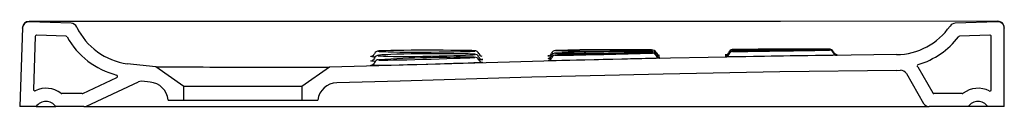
# Model space of a CAD drawing. Header units: millimetres. Extents: x 1604.697 to 1605.447, y 1393.302 to 1393.367.
import ezdxf

# ---------------------------------------------------------------- set-up
doc = ezdxf.new("R2010")
doc.units = ezdxf.units.MM
doc.layers.add('SANINDUSA', color=3, linetype='Continuous')

msp = doc.modelspace()

# ---------------------------------------------------------------- linework, layer by layer
at = {"layer": 'SANINDUSA'}
for p, q in [((1604.73569, 1393.36512), (1604.70382, 1393.36628)), ((1605.44136, 1393.36635), (1605.40914, 1393.36518)), ((1604.69865, 1393.36179), (1604.69654, 1393.30162)), ((1604.69863, 1393.36146), (1604.69865, 1393.36179)), ((1605.44654, 1393.36162), (1605.44654, 1393.36136)), ((1605.44654, 1393.30162), (1605.44654, 1393.36136)), ((1604.70842, 1393.3551), (1604.70701, 1393.31475)), ((1604.73182, 1393.35526), (1604.70945, 1393.35607)), ((1605.43551, 1393.35614), (1605.41243, 1393.3553)), ((1605.43654, 1393.31449), (1605.43654, 1393.35514)), ((1605.17833, 1393.34342), (1605.1785, 1393.34345)), ((1605.17837, 1393.34473), (1605.17853, 1393.34475)), ((1605.2396, 1393.34425), (1605.23967, 1393.34423)), ((1605.2396, 1393.3436), (1605.23964, 1393.3436)), ((1605.23962, 1393.34509), (1605.23969, 1393.34507)), ((1604.96443, 1393.34001), (1604.9647, 1393.34004)), ((1605.04899, 1393.33535), (1605.04923, 1393.33531)), ((1605.0992, 1393.34038), (1605.09971, 1393.34042)), ((1605.09931, 1393.33838), (1605.0996, 1393.33841)), ((1605.10455, 1393.34077), (1605.10463, 1393.34074)), ((1605.17841, 1393.34244), (1605.17848, 1393.34244)), ((1605.18398, 1393.33957), (1605.18421, 1393.33953)), ((1605.18399, 1393.33858), (1605.18422, 1393.33856)), ((1605.23395, 1393.34103), (1605.23405, 1393.34106)), ((1605.23396, 1393.34016), (1605.23406, 1393.34018)), ((1605.31897, 1393.34143), (1605.3192, 1393.34142)), ((1605.31898, 1393.34105), (1605.31921, 1393.34104)), ((1605.31898, 1393.34076), (1605.31921, 1393.34075)), ((1604.80012, 1393.33206), (1604.77845, 1393.33433)), ((1604.82154, 1393.31705), (1604.80012, 1393.33206)), ((1604.93254, 1393.33176), (1604.91154, 1393.31705)), ((1604.96442, 1393.33323), (1604.96476, 1393.33328)), ((1605.36456, 1393.32924), (1605.36738, 1393.32933)), ((1605.38065, 1393.33184), (1605.39203, 1393.31212)), ((1604.74453, 1393.31172), (1604.77054, 1393.32385)), ((1604.74755, 1393.30209), (1604.787, 1393.32049)), ((1604.79585, 1393.32036), (1604.78962, 1393.32093)), ((1605.37199, 1393.32684), (1605.3851, 1393.30412)), ((1604.91154, 1393.31705), (1604.82154, 1393.31705)), ((1604.82154, 1393.30662), (1604.82154, 1393.31705)), ((1604.91154, 1393.31705), (1604.91154, 1393.30662)), ((1604.74411, 1393.31162), (1604.72855, 1393.31162)), ((1604.80954, 1393.30662), (1604.80954, 1393.30672)), ((1604.80954, 1393.30662), (1604.82154, 1393.30662)), ((1604.82154, 1393.30662), (1604.91154, 1393.30662)), ((1604.91154, 1393.30662), (1604.92354, 1393.30662)), ((1605.41453, 1393.31162), (1605.39289, 1393.31162)), ((1604.70904, 1393.30162), (1604.69654, 1393.30162)), ((1604.70904, 1393.30162), (1604.72404, 1393.30162)), ((1604.74544, 1393.30162), (1604.72404, 1393.30162)), ((1604.74544, 1393.30162), (1605.38943, 1393.30162)), ((1605.41904, 1393.30162), (1605.38943, 1393.30162)), ((1605.43404, 1393.30162), (1605.41904, 1393.30162)), ((1605.44654, 1393.30162), (1605.43404, 1393.30162))]:
    msp.add_line(p, q, dxfattribs=at)
at = {"layer": 'SANINDUSA', "flags": 128}
for points in [[(1605.44154, 1393.36662), (1605.27618, 1393.36647), (1605.08363, 1393.3664), (1604.89109, 1393.36646), (1604.70365, 1393.36661)], [(1604.97036, 1393.34403), (1604.96963, 1393.34394), (1604.96974, 1393.34381), (1604.97004, 1393.34377)], [(1604.97004, 1393.34377), (1604.97034, 1393.34373), (1604.97135, 1393.34366), (1604.97373, 1393.34354), (1604.97712, 1393.34343), (1604.98124, 1393.34333), (1604.9862, 1393.34326), (1604.99159, 1393.34321), (1604.99757, 1393.34319), (1605.00363, 1393.34319), (1605.00996, 1393.34322), (1605.01601, 1393.34327), (1605.02196, 1393.34334), (1605.02731, 1393.34343), (1605.03222, 1393.34353), (1605.03627, 1393.34364), (1605.03959, 1393.34376), (1605.04188, 1393.34387), (1605.04311, 1393.34397)], [(1605.04273, 1393.34419), (1605.04096, 1393.34428), (1605.03815, 1393.34436), (1605.03454, 1393.34443), (1605.03001, 1393.34449), (1605.02496, 1393.34453), (1605.01922, 1393.34456), (1605.0133, 1393.34458), (1605.00701, 1393.34458), (1605.00088, 1393.34457), (1604.99474, 1393.34454), (1604.9891, 1393.3445), (1604.98381, 1393.34444), (1604.98379, 1393.34444), (1604.97928, 1393.34436), (1604.97542, 1393.34427), (1604.97253, 1393.34417), (1604.97055, 1393.34406), (1604.97036, 1393.34403)], [(1605.04353, 1393.34406), (1605.04333, 1393.34413), (1605.04273, 1393.34419)], [(1605.04311, 1393.34397), (1605.04323, 1393.34398), (1605.04353, 1393.34406)], [(1605.10508, 1393.34442), (1605.10461, 1393.34438), (1605.10473, 1393.34429), (1605.1048, 1393.34429)], [(1605.10482, 1393.3423), (1605.1053, 1393.34226), (1605.10631, 1393.34222), (1605.10869, 1393.34217), (1605.11208, 1393.34215), (1605.1162, 1393.34216), (1605.12116, 1393.34219), (1605.12656, 1393.34225), (1605.13254, 1393.34233), (1605.13861, 1393.34242), (1605.14494, 1393.34253), (1605.15099, 1393.34265), (1605.15694, 1393.34278), (1605.16229, 1393.3429), (1605.1672, 1393.34302), (1605.17125, 1393.34313), (1605.17456, 1393.34323), (1605.17686, 1393.34332), (1605.1782, 1393.3434), (1605.17833, 1393.34342)], [(1605.1785, 1393.34345), (1605.1783, 1393.34349), (1605.1777, 1393.34352)], [(1605.17853, 1393.34475), (1605.17833, 1393.34478), (1605.17772, 1393.34481)], [(1605.31269, 1393.34468), (1605.31091, 1393.34467), (1605.30809, 1393.34465), (1605.30447, 1393.34461), (1605.29994, 1393.34456), (1605.29487, 1393.34451), (1605.28914, 1393.34444), (1605.28321, 1393.34436), (1605.27692, 1393.34428), (1605.2769, 1393.34428), (1605.27077, 1393.34419), (1605.26463, 1393.3441), (1605.25899, 1393.34401), (1605.2537, 1393.34392), (1605.24919, 1393.34383), (1605.24534, 1393.34375), (1605.24246, 1393.34369), (1605.24049, 1393.34364), (1605.23957, 1393.3436), (1605.2396, 1393.3436)], [(1605.31271, 1393.34501), (1605.31093, 1393.34502), (1605.30811, 1393.34501), (1605.30449, 1393.345), (1605.29996, 1393.34498), (1605.2949, 1393.34495), (1605.28917, 1393.34492), (1605.28324, 1393.34487), (1605.27695, 1393.34482), (1605.27693, 1393.34482), (1605.2708, 1393.34477), (1605.26466, 1393.3447), (1605.25902, 1393.34464), (1605.25373, 1393.34457), (1605.24921, 1393.3445), (1605.24536, 1393.34443), (1605.24248, 1393.34436), (1605.24051, 1393.3443), (1605.23959, 1393.34425), (1605.2396, 1393.34425)], [(1605.31272, 1393.34542), (1605.31095, 1393.34543), (1605.30813, 1393.34543), (1605.30451, 1393.34543), (1605.29998, 1393.34543), (1605.29492, 1393.34543), (1605.28918, 1393.34542), (1605.28325, 1393.34541), (1605.27696, 1393.34539), (1605.27083, 1393.34537), (1605.26469, 1393.34535), (1605.25905, 1393.34532), (1605.25376, 1393.34529), (1605.25375, 1393.34529), (1605.24923, 1393.34525), (1605.24538, 1393.34521), (1605.2425, 1393.34517), (1605.24053, 1393.34513), (1605.23961, 1393.34509), (1605.23962, 1393.34509)], [(1605.23964, 1393.3436), (1605.2397, 1393.34359), (1605.2403, 1393.34359), (1605.24132, 1393.3436), (1605.24371, 1393.34362), (1605.24711, 1393.34367), (1605.25123, 1393.34373), (1605.25621, 1393.34381), (1605.26161, 1393.3439), (1605.2676, 1393.34399), (1605.27367, 1393.34408), (1605.27999, 1393.34418), (1605.28604, 1393.34427), (1605.29199, 1393.34436), (1605.29734, 1393.34443), (1605.30224, 1393.34451), (1605.30628, 1393.34456), (1605.30959, 1393.34461), (1605.31187, 1393.34465), (1605.31321, 1393.34467), (1605.31351, 1393.34468), (1605.31351, 1393.34468)], [(1605.31351, 1393.34468), (1605.3133, 1393.34469), (1605.31269, 1393.34468)], [(1605.31352, 1393.34499), (1605.31332, 1393.345), (1605.31271, 1393.34501)], [(1605.31353, 1393.3454), (1605.31333, 1393.34541), (1605.31272, 1393.34542)], [(1605.31898, 1393.34105), (1605.31898, 1393.34105), (1605.31889, 1393.34106), (1605.31874, 1393.34108), (1605.31855, 1393.34111), (1605.31823, 1393.3412), (1605.31765, 1393.34146), (1605.31697, 1393.34201), (1605.3165, 1393.3427), (1605.31639, 1393.34303)], [(1605.36444, 1393.34123), (1605.27839, 1393.34014), (1605.19235, 1393.33859), (1605.10456, 1393.3365), (1605.01678, 1393.33402), (1604.93254, 1393.33176)], [(1604.96474, 1393.33972), (1604.96395, 1393.33984), (1604.96412, 1393.33998), (1604.96443, 1393.34001)], [(1604.96484, 1393.33625), (1604.96396, 1393.33644), (1604.96413, 1393.33664), (1604.96519, 1393.33683), (1604.96535, 1393.33684)], [(1605.049, 1393.33527), (1605.04894, 1393.33525), (1605.04807, 1393.33518), (1605.04587, 1393.33507), (1605.04248, 1393.33492), (1605.03818, 1393.33476), (1605.03284, 1393.33458), (1605.02691, 1393.33439), (1605.02023, 1393.33418), (1605.01335, 1393.33398), (1605.00608, 1393.33377), (1604.99902, 1393.33357), (1604.99198, 1393.33338), (1604.98554, 1393.33322), (1604.97952, 1393.33309), (1604.97444, 1393.333), (1604.97013, 1393.33295), (1604.96696, 1393.33295), (1604.96484, 1393.33299), (1604.96462, 1393.33302)], [(1604.96669, 1393.33523), (1604.96648, 1393.33467), (1604.96607, 1393.3341), (1604.96564, 1393.33371), (1604.96526, 1393.33348), (1604.96498, 1393.33335), (1604.96478, 1393.33328), (1604.96467, 1393.33325), (1604.96468, 1393.33325)], [(1604.96719, 1393.33606), (1604.96693, 1393.33607), (1604.96484, 1393.33625)], [(1604.96672, 1393.33856), (1604.96672, 1393.33854), (1604.96637, 1393.33784), (1604.96595, 1393.33736), (1604.96556, 1393.33705), (1604.96525, 1393.33688), (1604.96504, 1393.33679), (1604.96493, 1393.33675), (1604.96494, 1393.33675)], [(1604.9705, 1393.34081), (1604.9696, 1393.34063), (1604.96971, 1393.34045), (1604.97031, 1393.34034), (1604.97058, 1393.34032)], [(1604.96981, 1393.33718), (1604.97027, 1393.33714), (1604.97128, 1393.33711), (1604.97366, 1393.3371), (1604.97704, 1393.33713), (1604.98116, 1393.33719), (1604.98613, 1393.33729), (1604.99153, 1393.33741), (1604.99751, 1393.33756), (1605.00358, 1393.33773), (1605.0099, 1393.33791), (1605.01595, 1393.33809), (1605.0219, 1393.33827), (1605.02726, 1393.33844), (1605.03216, 1393.33861), (1605.03621, 1393.33876), (1605.03952, 1393.33889), (1605.04182, 1393.33901), (1605.04316, 1393.3391), (1605.04328, 1393.33913)], [(1605.04271, 1393.34161), (1605.04094, 1393.34172), (1605.03814, 1393.34181), (1605.03453, 1393.34187), (1605.03002, 1393.34192), (1605.02497, 1393.34195), (1605.01924, 1393.34196), (1605.01332, 1393.34194), (1605.00704, 1393.3419), (1605.00702, 1393.3419), (1605.00089, 1393.34183), (1604.99474, 1393.34175), (1604.9891, 1393.34164), (1604.9838, 1393.3415), (1604.97927, 1393.34135), (1604.97541, 1393.34118), (1604.97252, 1393.34101), (1604.97053, 1393.34082), (1604.9705, 1393.34081)], [(1604.97058, 1393.34032), (1604.97132, 1393.34024), (1604.97368, 1393.34011), (1604.97707, 1393.33999), (1604.98117, 1393.33992), (1604.98613, 1393.33988), (1604.99152, 1393.33988), (1604.9975, 1393.33992), (1605.00356, 1393.33999), (1605.00988, 1393.3401), (1605.01594, 1393.34022), (1605.02189, 1393.34037), (1605.02725, 1393.34053), (1605.03216, 1393.3407), (1605.03622, 1393.34087), (1605.03954, 1393.34104), (1605.04184, 1393.3412), (1605.04292, 1393.34132)], [(1605.0435, 1393.34146), (1605.0433, 1393.34154), (1605.04271, 1393.34161)], [(1605.04292, 1393.34132), (1605.04319, 1393.34135), (1605.0435, 1393.34146)], [(1605.04839, 1393.33736), (1605.04807, 1393.33732), (1605.04637, 1393.33718)], [(1605.04831, 1393.33538), (1605.04899, 1393.33535), (1605.04899, 1393.33535)], [(1605.04921, 1393.33754), (1605.04893, 1393.33743), (1605.04839, 1393.33736)], [(1605.04866, 1393.33766), (1605.04898, 1393.33763), (1605.04921, 1393.33754)], [(1605.09959, 1393.34022), (1605.09895, 1393.34028), (1605.09913, 1393.34038), (1605.0992, 1393.34038)], [(1605.09963, 1393.33818), (1605.09897, 1393.33825), (1605.09914, 1393.33836), (1605.09931, 1393.33838)], [(1605.18412, 1393.33855), (1605.18393, 1393.33853), (1605.18307, 1393.3385), (1605.18087, 1393.33843), (1605.17747, 1393.33834), (1605.17317, 1393.33823), (1605.16783, 1393.3381), (1605.16191, 1393.33795), (1605.15523, 1393.33779), (1605.14835, 1393.33763), (1605.14108, 1393.33745), (1605.13402, 1393.33728), (1605.12698, 1393.33711), (1605.12055, 1393.33696), (1605.11453, 1393.33682), (1605.10944, 1393.33671), (1605.10513, 1393.33662), (1605.10196, 1393.33658), (1605.09985, 1393.33657), (1605.09898, 1393.33659), (1605.09909, 1393.33663)], [(1605.10165, 1393.34012), (1605.09983, 1393.3402), (1605.09959, 1393.34022)], [(1605.1017, 1393.34035), (1605.10166, 1393.3402), (1605.10129, 1393.33952), (1605.10085, 1393.33904), (1605.10043, 1393.33873), (1605.10008, 1393.33855), (1605.09984, 1393.33846), (1605.09967, 1393.33841), (1605.0996, 1393.3384), (1605.0996, 1393.3384)], [(1605.10142, 1393.3381), (1605.09984, 1393.33816), (1605.09963, 1393.33818)], [(1605.17767, 1393.34246), (1605.17589, 1393.34246), (1605.17308, 1393.34243), (1605.16946, 1393.34239), (1605.16493, 1393.34233), (1605.15987, 1393.34225), (1605.15414, 1393.34215), (1605.15412, 1393.34215), (1605.14819, 1393.34204), (1605.14189, 1393.34191), (1605.13576, 1393.34178), (1605.12962, 1393.34163), (1605.12398, 1393.34148), (1605.11868, 1393.34133), (1605.11417, 1393.34119), (1605.11032, 1393.34105), (1605.10744, 1393.34094), (1605.10547, 1393.34084), (1605.10455, 1393.34077), (1605.10455, 1393.34077)], [(1605.1052, 1393.34248), (1605.10458, 1393.34241), (1605.1047, 1393.34231), (1605.10482, 1393.3423)], [(1605.17848, 1393.34244), (1605.17828, 1393.34246), (1605.17767, 1393.34246)], [(1605.1839, 1393.33858), (1605.18391, 1393.33857), (1605.18379, 1393.33859), (1605.18359, 1393.33862), (1605.18334, 1393.33867), (1605.18288, 1393.33884), (1605.18234, 1393.33917), (1605.18178, 1393.33973), (1605.18136, 1393.34046), (1605.18136, 1393.34049)], [(1605.18369, 1393.33958), (1605.18398, 1393.33957), (1605.18398, 1393.33957)], [(1605.18372, 1393.34083), (1605.18397, 1393.34082), (1605.18397, 1393.34082)], [(1605.2359, 1393.34098), (1605.23483, 1393.341), (1605.23395, 1393.34103)], [(1605.23566, 1393.34011), (1605.23483, 1393.34012), (1605.23396, 1393.34016)], [(1605.31919, 1393.34075), (1605.31893, 1393.34074), (1605.31806, 1393.34073), (1605.31586, 1393.34069), (1605.31246, 1393.34064), (1605.30816, 1393.34058), (1605.30282, 1393.34051), (1605.29689, 1393.34042), (1605.29021, 1393.34033), (1605.28334, 1393.34022), (1605.27607, 1393.34011), (1605.26901, 1393.34001), (1605.26197, 1393.33989), (1605.25554, 1393.33979), (1605.24953, 1393.3397), (1605.24444, 1393.33962), (1605.24013, 1393.33955), (1605.23696, 1393.33951), (1605.23484, 1393.33949), (1605.23397, 1393.33949), (1605.23399, 1393.3395)], [(1605.23405, 1393.34106), (1605.23413, 1393.34107), (1605.23443, 1393.34109)], [(1605.23406, 1393.34018), (1605.23413, 1393.3402), (1605.23443, 1393.34022)], [(1604.80012, 1393.33206), (1604.80037, 1393.33205), (1604.80114, 1393.33204), (1604.80232, 1393.33203), (1604.80393, 1393.33201), (1604.80602, 1393.33199), (1604.80854, 1393.33196), (1604.81142, 1393.33194), (1604.81466, 1393.33192), (1604.81836, 1393.3319), (1604.82241, 1393.33188), (1604.82669, 1393.33187), (1604.83125, 1393.33185), (1604.8362, 1393.33184), (1604.84137, 1393.33183), (1604.84657, 1393.33182), (1604.8519, 1393.33181), (1604.8575, 1393.3318), (1604.86317, 1393.3318), (1604.86868, 1393.33179), (1604.87417, 1393.33179), (1604.87977, 1393.33178), (1604.88527, 1393.33178), (1604.89047, 1393.33178), (1604.89551, 1393.33177), (1604.90048, 1393.33177), (1604.9052, 1393.33177), (1604.90952, 1393.33177), (1604.91353, 1393.33176), (1604.91732, 1393.33176), (1604.92074, 1393.33176), (1604.92369, 1393.33176), (1604.92623, 1393.33176), (1604.92842, 1393.33176), (1604.93016, 1393.33176), (1604.93193, 1393.33176), (1604.93254, 1393.33176)], [(1605.36456, 1393.32924), (1605.27566, 1393.3281), (1605.18676, 1393.32647), (1605.0866, 1393.32401), (1604.98645, 1393.32115), (1604.93809, 1393.31988)], [(1604.96462, 1393.33302), (1604.96397, 1393.33308), (1604.96414, 1393.3332), (1604.96442, 1393.33323)], [(1604.78962, 1393.32093), (1604.78794, 1393.32082), (1604.787, 1393.32049)]]:
    msp.add_lwpolyline(points, dxfattribs=at)
at = {"layer": 'SANINDUSA'}
for centre, radius, start, end in [((1604.70363, 1393.36128), 0.005, 87.87669, 178), ((1604.70364, 1393.36161), 0.005, 89.94236, 177.99998), ((1604.73551, 1393.36013), 0.005, 25.58938, 87.97583), ((1605.40932, 1393.36019), 0.005, 92.02994, 145.63662), ((1605.44154, 1393.36136), 0.005, 0, 92.12984), ((1605.44154, 1393.36162), 0.005, 0.00046, 90.05757), ((1604.78511, 1393.38388), 0.05, 205.58938, 262.33924), ((1605.36392, 1393.39123), 0.05, 270.59163, 325.63596), ((1604.70942, 1393.35507), 0.001, 87.92577, 178), ((1604.73179, 1393.35426), 0.001, 29.05523, 87.92577), ((1604.78511, 1393.38388), 0.06, 209.05523, 255.77121), ((1605.36392, 1393.39123), 0.06, 286.52036, 322.73663), ((1605.41247, 1393.3543), 0.001, 92.08036, 142.73663), ((1605.43554, 1393.35514), 0.001, 0, 92.08036), ((1604.9699, 1393.34065), 0.00338, 88.08445, 157.92125), ((1605.04316, 1393.34076), 0.00343, 22.61693, 93.42588), ((1605.1047, 1393.34126), 0.00314, 89.29454, 159.75452), ((1605.13332, 1394.72682), 1.38283, 268.81845, 271.86709), ((1605.15111, 1391.55689), 1.78812, 89.14722, 91.47488), ((1605.16171, 1391.92819), 1.41542, 89.35277, 92.28801), ((1605.17825, 1393.33918), 0.00333, 23.27777, 98.80171), ((1605.17822, 1393.34145), 0.00338, 22.92224, 96.30379), ((1605.1782, 1393.34012), 0.00342, 23.77461, 96.04268), ((1605.18411, 1393.34366), 0.00286, 198.18481, 262.24542), ((1605.23395, 1393.34393), 0.00287, 279.03787, 343.07757), ((1605.23953, 1393.34067), 0.00292, 95.5495, 162.25057), ((1605.2395, 1393.3422), 0.00287, 94.60249, 162.16935), ((1605.23955, 1393.3413), 0.00294, 95.92224, 161.77904), ((1605.23507, 1397.35649), 4.01226, 270.06573, 271.11959), ((1605.25993, 1397.09178), 3.74676, 269.69036, 270.81895), ((1605.31325, 1393.34135), 0.00338, 24.30662, 99.17242), ((1605.31326, 1393.34174), 0.00331, 22.4446, 98.87502), ((1605.31326, 1393.34215), 0.00331, 22.16994, 98.75693), ((1605.31914, 1393.34367), 0.00291, 198.78528, 268.29937), ((1605.31915, 1393.34432), 0.0029, 198.17923, 266.87757), ((1604.96406, 1393.34271), 0.00276, 283.30999, 343.42138), ((1604.96797, 1393.36794), 0.02841, 263.4631, 268.67859), ((1604.96989, 1393.33399), 0.00338, 89.61419, 158.73157), ((1604.97009, 1393.33717), 0.00361, 89.39761, 157.21905), ((1605.03644, 1392.15697), 1.18227, 89.69847, 93.2089), ((1605.04318, 1393.33578), 0.00346, 25.10259, 95.85252), ((1605.04316, 1393.33817), 0.00343, 22.86759, 92.39426), ((1605.04905, 1393.34294), 0.0028, 193.66403, 259.02686), ((1605.0489, 1393.34029), 0.00266, 195.96497, 259.03746), ((1605.04907, 1393.33822), 0.00288, 200.15374, 261.97176), ((1605.09892, 1393.33949), 0.00287, 280.39013, 344.31347), ((1605.09898, 1393.34322), 0.00287, 280.91866, 342.84133), ((1605.10457, 1393.33775), 0.00301, 97.79068, 161.25937), ((1605.10476, 1393.33925), 0.00321, 88.3058, 159.83601), ((1605.04149, 1397.68153), 4.34125, 270.8334, 271.80731), ((1605.18409, 1393.34242), 0.00286, 198.87496, 262.07526), ((1605.18186, 1393.36294), 0.02229, 269.95885, 275.49558), ((1605.18198, 1393.35753), 0.01815, 270.47615, 276.37898), ((1605.2339, 1393.34242), 0.00291, 279.64197, 343.17873), ((1605.23393, 1393.34306), 0.00288, 279.55514, 343.46305), ((1605.31763, 1393.37951), 0.03813, 270.28595, 272.2923), ((1605.31768, 1393.36953), 0.02853, 270.66907, 272.93515), ((1605.36766, 1393.32434), 0.005, 29.99913, 93.1974), ((1605.38127, 1393.33275), 0.001, 106.52036, 211.72661), ((1605.36766, 1393.32434), 0.015, 29.99913, 31.72661), ((1604.77012, 1393.32475), 0.001, 295, 75.77121), ((1604.79459, 1393.30541), 0.015, 5.0157, 85.17366), ((1604.70801, 1393.31471), 0.001, 178, 295.22303), ((1604.71654, 1393.29659), 0.01903, 53.15991, 115.22303), ((1604.93845, 1393.30488), 0.015, 91.35306, 173.32695), ((1605.42654, 1393.29659), 0.01903, 63.30135, 126.84009), ((1605.43554, 1393.31449), 0.001, 243.30135, 0), ((1604.71654, 1393.29659), 0.00903, 33.85503, 146.14497), ((1604.72855, 1393.31262), 0.001, 233.15991, 270), ((1604.74411, 1393.31262), 0.001, 270, 295), ((1605.39289, 1393.31262), 0.001, 210.00005, 270), ((1605.41453, 1393.31262), 0.001, 270, 306.84009), ((1605.42654, 1393.29659), 0.00903, 33.85503, 146.14497), ((1604.74544, 1393.30662), 0.005, 270, 295), ((1605.38943, 1393.30662), 0.005, 210, 270)]:
    msp.add_arc(centre, radius, start, end, dxfattribs=at)

doc.saveas('drawing.dxf')
